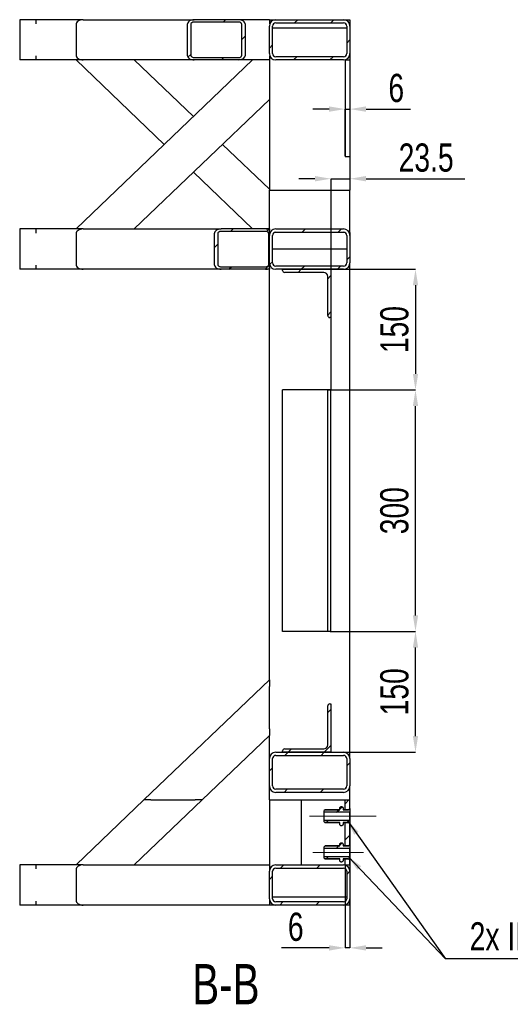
# Model space of a CAD drawing. Header units: millimetres. Extents: x 0 to 841, y 0 to 594.
# Tile 10 of 19: x 425 to 486, y 198 to 321. Entities that reach past the tile are written whole.
import ezdxf

# ---------------------------------------------------------------- set-up
doc = ezdxf.new("R2010")
doc.units = ezdxf.units.MM
doc.header["$PDSIZE"] = -1
doc.linetypes.add('CENTERX2', pattern=[20.32, 12.7, -2.54, 2.54, -2.54])
for name, color, linetype in [('COTES', 1, 'Continuous'), ('NOTES', 6, 'Continuous'), ('TRAIT-FINS', 9, 'Continuous'), ('TRAIT-MIXTES', 3, 'CENTERX2')]:
    doc.layers.add(name, color=color, linetype=linetype)
doc.layers.add('TRAIT-FORT', color=4, linetype='Continuous', lineweight=25)
doc.styles.add('SLDTEXTSTYLE0', font='TXT', dxfattribs={"width": 0.75})
doc.dimstyles.new('SLDDIMSTYLE7', dxfattribs={"dimtxt": 0.18, "dimasz": 2, "dimexe": 0, "dimexo": 0.0625, "dimgap": 0, "dimtad": 0, "dimtih": 1, "dimtoh": 1, "dimdec": 0, "dimrnd": 1e-09, "dimzin": 0, "dimdsep": 46, "dimtxsty": 'Standard', "dimsah": 1, "dimcen": 0.09, "dimadec": 0, "dimazin": 0, "dimtfac": 2, "dimtdec": 0, "dimtofl": 0, "dimtmove": 0, "dimatfit": 3, "dimfxl": 1, "dimfrac": 2, "dimtolj": 1, "dimtzin": 0, "dimarcsym": 0})
doc.dimstyles.new('SLDDIMSTYLE8', dxfattribs={"dimtxt": 3.5, "dimasz": 2, "dimexe": 0, "dimexo": 0.0625, "dimgap": 0.875, "dimtad": 1, "dimlfac": 10, "dimrnd": 1e-09, "dimzin": 12, "dimdsep": 46, "dimtxsty": 'SLDTEXTSTYLE0', "dimsah": 1, "dimcen": 0.09, "dimadec": 0, "dimazin": 3, "dimtfac": 1, "dimtmove": 0, "dimatfit": 0, "dimfxl": 1, "dimfrac": 2, "dimtolj": 1, "dimtzin": 12, "dimarcsym": 0})
doc.dimstyles.new('SLDDIMSTYLE9', dxfattribs={"dimtxt": 3.5, "dimasz": 2, "dimexe": 0, "dimexo": 0.0625, "dimgap": 0.875, "dimtad": 1, "dimlfac": 10, "dimrnd": 1e-09, "dimzin": 12, "dimdsep": 46, "dimtxsty": 'SLDTEXTSTYLE0', "dimsah": 1, "dimcen": 0.09, "dimadec": 0, "dimazin": 3, "dimtfac": 1, "dimtofl": 0, "dimtmove": 0, "dimatfit": 3, "dimfxl": 1, "dimfrac": 2, "dimtolj": 1, "dimtzin": 12, "dimarcsym": 0})

# ---------------------------------------------------------------- blocks, each defined once
blk = doc.blocks.new('_D_99')
at = {"layer": 'COTES', "color": 0, "lineweight": -2, "transparency": 16777216}
for p, q in [((463.8, 274.57), (474.38, 274.57)), ((474.38, 246.57), (474.38, 272.57)), ((463.8, 244.57), (474.38, 244.57))]:
    blk.add_line(p, q, dxfattribs=at)
at = {"layer": 'COTES', "color": 0, "transparency": 16777216}
for points in [[(474.05, 272.57), (474.71, 272.57), (474.38, 274.57)], [(474.05, 246.57), (474.71, 246.57), (474.38, 244.57)]]:
    blk.add_solid(points, dxfattribs=at)
at = {"layer": 'Defpoints', "color": 0, "transparency": 16777216}
for p in [(463.74, 274.57), (474.38, 274.57), (463.74, 244.57)]:
    blk.add_point(p, dxfattribs=at)
at = {"layer": 'COTES', "color": 0, "transparency": 16777216, "insert": (470, 259.57), "char_height": 3.5, "attachment_point": 2, "rotation": 90, "style": 'SLDTEXTSTYLE0'}
blk.add_mtext('\\A1;300', dxfattribs=at)
blk = doc.blocks.new('_D_100')
at = {"layer": 'COTES', "color": 0, "lineweight": -2, "transparency": 16777216}
for p, q in [((463.95, 289.57), (474.38, 289.57)), ((474.38, 287.57), (474.38, 276.57)), ((463.55, 274.57), (474.38, 274.57))]:
    blk.add_line(p, q, dxfattribs=at)
at = {"layer": 'COTES', "color": 0, "transparency": 16777216}
for points in [[(474.05, 287.57), (474.71, 287.57), (474.38, 289.57)], [(474.05, 276.57), (474.71, 276.57), (474.38, 274.57)]]:
    blk.add_solid(points, dxfattribs=at)
at = {"layer": 'Defpoints', "color": 0, "transparency": 16777216}
for p in [(463.89, 289.57), (463.49, 274.57), (474.38, 274.57)]:
    blk.add_point(p, dxfattribs=at)
at = {"layer": 'COTES', "color": 0, "transparency": 16777216, "insert": (470, 282.07), "char_height": 3.5, "attachment_point": 2, "rotation": 90, "style": 'SLDTEXTSTYLE0'}
blk.add_mtext('\\A1;150', dxfattribs=at)
blk = doc.blocks.new('_D_101')
at = {"layer": 'COTES', "color": 0, "lineweight": -2, "transparency": 16777216}
for p, q in [((463.8, 244.57), (474.38, 244.57)), ((474.38, 231.57), (474.38, 242.57)), ((465.5, 229.57), (474.38, 229.57))]:
    blk.add_line(p, q, dxfattribs=at)
at = {"layer": 'COTES', "color": 0, "transparency": 16777216}
for points in [[(474.05, 242.57), (474.71, 242.57), (474.38, 244.57)], [(474.05, 231.57), (474.71, 231.57), (474.38, 229.57)]]:
    blk.add_solid(points, dxfattribs=at)
at = {"layer": 'Defpoints', "color": 0, "transparency": 16777216}
for p in [(463.74, 244.57), (474.38, 244.57), (465.44, 229.57)]:
    blk.add_point(p, dxfattribs=at)
at = {"layer": 'COTES', "color": 0, "transparency": 16777216, "insert": (470, 237.07), "char_height": 3.5, "attachment_point": 2, "rotation": 90, "style": 'SLDTEXTSTYLE0'}
blk.add_mtext('\\A1;150', dxfattribs=at)
blk = doc.blocks.new('_D_102')
at = {"layer": 'COTES', "color": 0, "lineweight": -2, "transparency": 16777216}
for p, q in [((466.24, 320.51), (466.24, 300.81)), ((461.89, 300.81), (459.89, 300.81)), ((463.89, 274.63), (463.89, 300.81)), ((463.89, 300.81), (466.24, 300.81)), ((468.24, 300.81), (480.51, 300.81))]:
    blk.add_line(p, q, dxfattribs=at)
at = {"layer": 'COTES', "color": 0, "transparency": 16777216}
for points in [[(461.89, 301.15), (461.89, 300.48), (463.89, 300.81)], [(468.24, 301.15), (468.24, 300.48), (466.24, 300.81)]]:
    blk.add_solid(points, dxfattribs=at)
at = {"layer": 'Defpoints', "color": 0, "transparency": 16777216}
for p in [(466.24, 320.57), (463.89, 300.81), (463.89, 274.57)]:
    blk.add_point(p, dxfattribs=at)
at = {"layer": 'COTES', "color": 0, "transparency": 16777216, "insert": (475.7, 305.19), "char_height": 3.5, "attachment_point": 2, "style": 'SLDTEXTSTYLE0'}
blk.add_mtext('\\A1;23.5', dxfattribs=at)
blk = doc.blocks.new('_D_103')
at = {"layer": 'COTES', "color": 0, "lineweight": -2, "transparency": 16777216}
for p, q in [((466.24, 222.35), (466.24, 205.26)), ((465.64, 215.51), (465.64, 205.26)), ((463.64, 205.26), (457.76, 205.26)), ((466.24, 205.26), (465.64, 205.26)), ((468.24, 205.26), (470.24, 205.26))]:
    blk.add_line(p, q, dxfattribs=at)
at = {"layer": 'COTES', "color": 0, "transparency": 16777216}
for points in [[(463.64, 205.59), (463.64, 204.92), (465.64, 205.26)], [(468.24, 205.59), (468.24, 204.92), (466.24, 205.26)]]:
    blk.add_solid(points, dxfattribs=at)
at = {"layer": 'Defpoints', "color": 0, "transparency": 16777216}
for p in [(466.24, 222.42), (465.64, 215.57), (466.24, 205.26)]:
    blk.add_point(p, dxfattribs=at)
at = {"layer": 'COTES', "color": 0, "transparency": 16777216, "insert": (459.51, 209.63), "char_height": 3.5, "attachment_point": 2, "style": 'SLDTEXTSTYLE0'}
blk.add_mtext('\\A1;6', dxfattribs=at)
blk = doc.blocks.new('_D_104')
at = {"layer": 'COTES', "color": 0, "lineweight": -2, "transparency": 16777216}
for p, q in [((466.24, 316.31), (466.24, 309.46)), ((463.64, 309.46), (461.64, 309.46)), ((465.64, 303.63), (465.64, 309.46)), ((465.64, 309.46), (466.24, 309.46)), ((468.24, 309.46), (473.74, 309.46))]:
    blk.add_line(p, q, dxfattribs=at)
at = {"layer": 'COTES', "color": 0, "transparency": 16777216}
for points in [[(463.64, 309.8), (463.64, 309.13), (465.64, 309.46)], [(468.24, 309.8), (468.24, 309.13), (466.24, 309.46)]]:
    blk.add_solid(points, dxfattribs=at)
at = {"layer": 'Defpoints', "color": 0, "transparency": 16777216}
for p in [(466.24, 316.37), (466.24, 309.46), (465.64, 303.57)]:
    blk.add_point(p, dxfattribs=at)
at = {"layer": 'COTES', "color": 0, "transparency": 16777216, "insert": (471.99, 313.84), "char_height": 3.5, "attachment_point": 2, "style": 'SLDTEXTSTYLE0'}
blk.add_mtext('\\A1;6', dxfattribs=at)
blk = doc.blocks.new('SW_NOTE_70')
at = {"layer": 'NOTES', "color": 0}
blk.add_line((34.23, 0), (0, 0), dxfattribs=at)
blk.add_line((34.23, 0), (0, 0), dxfattribs=at)
at = {"layer": 'NOTES', "color": 0, "insert": (16.85, 4.54), "char_height": 3.5, "attachment_point": 2, "style": 'SLDTEXTSTYLE0'}
blk.add_mtext('2x INSERTS M12', dxfattribs=at)

msp = doc.modelspace()

# ---------------------------------------------------------------- hatches: boundary and pattern name
at = {"layer": 'TRAIT-FINS'}
h = msp.add_hatch(dxfattribs=at)
h.set_pattern_fill('ANSI31', color=256, angle=3e-322, style=0)
edge = h.paths.add_edge_path(flags=0)
edge.add_line((446.9028, 315.568), (452.3949, 315.568))
edge.add_ellipse((452.3949, 316.168), major_axis=(-0.8672, 0), ratio=0.69190536, start_angle=90, end_angle=180)
edge.add_line((453.2621, 316.168), (453.2621, 319.968))
edge.add_ellipse((452.3949, 319.968), major_axis=(0.8672, 0), ratio=0.69190536, start_angle=360, end_angle=450)
edge.add_line((452.3949, 320.568), (446.9028, 320.568))
edge.add_ellipse((446.9028, 319.968), major_axis=(-0.8672, 0), ratio=0.69190536, start_angle=270, end_angle=360)
edge.add_line((446.0356, 319.968), (446.0356, 316.168))
edge.add_ellipse((446.9028, 316.168), major_axis=(0.8672, 0), ratio=0.69190536, start_angle=180, end_angle=270)
edge = h.paths.add_edge_path(flags=0)
edge.add_ellipse((446.9028, 319.968), major_axis=(-0.4336, 0), ratio=0.69190536, start_angle=270, end_angle=360, ccw=False)
edge.add_line((446.9028, 320.268), (452.3949, 320.268))
edge.add_ellipse((452.3949, 319.968), major_axis=(-0.4336, 0), ratio=0.69190536, start_angle=180, end_angle=270, ccw=False)
edge.add_line((452.8285, 319.968), (452.8285, 316.168))
edge.add_ellipse((452.3949, 316.168), major_axis=(-0.4336, 0), ratio=0.69190536, start_angle=90, end_angle=180, ccw=False)
edge.add_line((452.3949, 315.868), (446.9028, 315.868))
edge.add_ellipse((446.9028, 316.168), major_axis=(-0.4336, 0), ratio=0.69190536, start_angle=0, end_angle=90, ccw=False)
edge.add_line((446.4692, 316.168), (446.4692, 319.968))
h = msp.add_hatch(dxfattribs=at)
h.set_pattern_fill('ANSI31', color=256, angle=3e-322, style=0)
edge = h.paths.add_edge_path(flags=0)
edge.add_arc((457.0352, 319.768), 0.8, 90, 180)
edge.add_line((456.2352, 319.768), (456.2352, 316.368))
edge.add_arc((457.0352, 316.368), 0.8, 180, 270)
edge.add_line((457.0352, 315.568), (465.4352, 315.568))
edge.add_arc((465.4352, 316.368), 0.8, 270, 360)
edge.add_line((466.2352, 316.368), (466.2352, 319.768))
edge.add_arc((465.4352, 319.768), 0.8, 360, 450)
edge.add_line((465.4352, 320.568), (457.0352, 320.568))
edge = h.paths.add_edge_path(flags=0)
edge.add_line((456.6352, 316.368), (456.6352, 319.768))
edge.add_arc((457.0352, 319.768), 0.4, 90, 180, ccw=False)
edge.add_line((457.0352, 320.168), (465.4352, 320.168))
edge.add_arc((465.4352, 319.768), 0.4, 0, 90, ccw=False)
edge.add_line((465.8352, 319.768), (465.8352, 316.368))
edge.add_arc((465.4352, 316.368), 0.4, 270, 360, ccw=False)
edge.add_line((465.4352, 315.968), (457.0352, 315.968))
edge.add_arc((457.0352, 316.368), 0.4, 180, 270, ccw=False)
h = msp.add_hatch(dxfattribs=at)
h.set_pattern_fill('ANSI31', color=256, angle=3e-322, style=0)
edge = h.paths.add_edge_path(flags=0)
edge.add_line((450.2532, 289.5682), (455.7453, 289.5682))
edge.add_ellipse((455.7453, 290.1682), major_axis=(-0.8672, 0), ratio=0.69190536, start_angle=90, end_angle=124.401837)
edge.add_line((456.2352, 289.6732), (456.2352, 294.4633))
edge.add_ellipse((455.7453, 293.9682), major_axis=(0.8672, 0), ratio=0.69190536, start_angle=55.598163, end_angle=90)
edge.add_line((455.7453, 294.5682), (450.2532, 294.5682))
edge.add_ellipse((450.2532, 293.9682), major_axis=(-0.8672, 0), ratio=0.69190536, start_angle=270, end_angle=360)
edge.add_line((449.386, 293.9682), (449.386, 290.1682))
edge.add_ellipse((450.2532, 290.1682), major_axis=(0.8672, 0), ratio=0.69190536, start_angle=180, end_angle=270)
edge = h.paths.add_edge_path(flags=0)
edge.add_ellipse((450.2532, 293.9682), major_axis=(-0.4336, 0), ratio=0.69190536, start_angle=270, end_angle=360, ccw=False)
edge.add_line((450.2532, 294.2682), (455.7453, 294.2682))
edge.add_ellipse((455.7453, 293.9682), major_axis=(-0.4336, 0), ratio=0.69190536, start_angle=180, end_angle=270, ccw=False)
edge.add_line((456.1788, 293.9682), (456.1788, 290.1682))
edge.add_ellipse((455.7453, 290.1682), major_axis=(-0.4336, 0), ratio=0.69190536, start_angle=90, end_angle=180, ccw=False)
edge.add_line((455.7453, 289.8682), (450.2532, 289.8682))
edge.add_ellipse((450.2532, 290.1682), major_axis=(-0.4336, 0), ratio=0.69190536, start_angle=0, end_angle=90, ccw=False)
edge.add_line((449.8196, 290.1682), (449.8196, 293.9682))
h = msp.add_hatch(dxfattribs=at)
h.set_pattern_fill('ANSI31', color=256, angle=3e-322, style=0)
edge = h.paths.add_edge_path(flags=0)
edge.add_line((457.0352, 289.568), (465.4352, 289.568))
edge.add_arc((465.4352, 290.368), 0.8, 270, 360)
edge.add_line((466.2352, 290.368), (466.2352, 293.768))
edge.add_arc((465.4352, 293.768), 0.8, 0, 90)
edge.add_line((465.4352, 294.568), (457.0352, 294.568))
edge.add_arc((457.0352, 293.768), 0.8, 90, 180)
edge.add_line((456.2352, 293.768), (456.2352, 290.368))
edge.add_arc((457.0352, 290.368), 0.8, 180, 270)
edge = h.paths.add_edge_path(flags=0)
edge.add_arc((457.0352, 290.368), 0.4, 180, 270, ccw=False)
edge.add_line((456.6352, 290.368), (456.6352, 293.768))
edge.add_arc((457.0352, 293.768), 0.4, 90, 180, ccw=False)
edge.add_line((457.0352, 294.168), (465.4352, 294.168))
edge.add_arc((465.4352, 293.768), 0.4, 0, 90, ccw=False)
edge.add_line((465.8352, 293.768), (465.8352, 290.368))
edge.add_arc((465.4352, 290.368), 0.4, 270, 360, ccw=False)
edge.add_line((465.4352, 289.968), (457.0352, 289.968))
h = msp.add_hatch(dxfattribs=at)
h.set_pattern_fill('ANSI31', color=256, angle=3e-322, style=0)
edge = h.paths.add_edge_path(flags=0)
edge.add_line((457.8852, 289.568), (457.8852, 289.418))
edge.add_arc((458.1352, 289.418), 0.25, 180, 270)
edge.add_line((458.1352, 289.168), (462.9852, 289.168))
edge.add_arc((462.9852, 288.668), 0.5, 0, 90, ccw=False)
edge.add_line((463.4852, 288.668), (463.4852, 283.818))
edge.add_arc((463.7352, 283.818), 0.25, 180, 270)
edge.add_line((463.7352, 283.568), (463.8852, 283.568))
edge.add_line((463.8852, 283.568), (463.8852, 289.568))
edge.add_line((463.8852, 289.568), (457.8852, 289.568))
h = msp.add_hatch(dxfattribs=at)
h.set_pattern_fill('ANSI32', color=256, angle=3e-322, style=0)
edge = h.paths.add_edge_path(flags=0)
edge.add_line((463.7352, 283.568), (463.8852, 283.568))
edge.add_line((463.8852, 283.568), (463.8852, 289.568))
edge.add_line((463.8852, 289.568), (457.8852, 289.568))
edge.add_line((457.8852, 289.568), (457.8852, 289.418))
edge.add_arc((458.1352, 289.418), 0.25, 180, 270)
edge.add_line((458.1352, 289.168), (462.9852, 289.168))
edge.add_arc((462.9852, 288.668), 0.5, 0, 90, ccw=False)
edge.add_line((463.4852, 288.668), (463.4852, 283.818))
edge.add_arc((463.7352, 283.818), 0.25, 180, 270)
h = msp.add_hatch(dxfattribs=at)
h.set_pattern_fill('ANSI31', color=256, angle=3e-322, style=0)
edge = h.paths.add_edge_path(flags=0)
edge.add_line((463.8852, 235.568), (463.7352, 235.568))
edge.add_arc((463.7352, 235.318), 0.25, 90, 180)
edge.add_line((463.4852, 235.318), (463.4852, 230.468))
edge.add_arc((462.9852, 230.468), 0.5, -90, 0, ccw=False)
edge.add_line((462.9852, 229.968), (458.1352, 229.968))
edge.add_arc((458.1352, 229.718), 0.25, 90, 180)
edge.add_line((457.8852, 229.718), (457.8852, 229.568))
edge.add_line((457.8852, 229.568), (463.8852, 229.568))
edge.add_line((463.8852, 229.568), (463.8852, 235.568))
h = msp.add_hatch(dxfattribs=at)
h.set_pattern_fill('ANSI32', color=256, angle=3e-322, style=0)
edge = h.paths.add_edge_path(flags=0)
edge.add_line((463.8852, 235.568), (463.7352, 235.568))
edge.add_arc((463.7352, 235.318), 0.25, 90, 180)
edge.add_line((463.4852, 235.318), (463.4852, 230.468))
edge.add_arc((462.9852, 230.468), 0.5, 270, 360, ccw=False)
edge.add_line((462.9852, 229.968), (458.1352, 229.968))
edge.add_arc((458.1352, 229.718), 0.25, 90, 180)
edge.add_line((457.8852, 229.718), (457.8852, 229.568))
edge.add_line((457.8852, 229.568), (463.8852, 229.568))
edge.add_line((463.8852, 229.568), (463.8852, 235.568))
h = msp.add_hatch(dxfattribs=at)
h.set_pattern_fill('ANSI31', color=256, angle=3e-322, style=0)
edge = h.paths.add_edge_path(flags=0)
edge.add_arc((457.0352, 225.368), 0.8, 180, 270)
edge.add_line((457.0352, 224.568), (465.4352, 224.568))
edge.add_arc((465.4352, 225.368), 0.8, 270, 360)
edge.add_line((466.2352, 225.368), (466.2352, 228.768))
edge.add_arc((465.4352, 228.768), 0.8, 0, 90)
edge.add_line((465.4352, 229.568), (457.0352, 229.568))
edge.add_arc((457.0352, 228.768), 0.8, 90, 180)
edge.add_line((456.2352, 228.768), (456.2352, 225.368))
edge = h.paths.add_edge_path(flags=0)
edge.add_line((465.4352, 224.968), (457.0352, 224.968))
edge.add_arc((457.0352, 225.368), 0.4, 180, 270, ccw=False)
edge.add_line((456.6352, 225.368), (456.6352, 228.768))
edge.add_arc((457.0352, 228.768), 0.4, 90, 180, ccw=False)
edge.add_line((457.0352, 229.168), (465.4352, 229.168))
edge.add_arc((465.4352, 228.768), 0.4, 0, 90, ccw=False)
edge.add_line((465.8352, 228.768), (465.8352, 225.368))
edge.add_arc((465.4352, 225.368), 0.4, 270, 360, ccw=False)
h = msp.add_hatch(dxfattribs=at)
h.set_pattern_fill('ANSI31', color=256, angle=3e-322, style=0)
edge = h.paths.add_edge_path(flags=0)
edge.add_line((466.2352, 222.115), (466.2352, 222.5865))
edge.add_spline(control_points=[(466.2352, 222.5865), (466.1785, 222.5297), (466.1219, 222.4729), (466.0652, 222.4161)], knot_values=[0.02048057, 0.02048057, 0.02048057, 0.02048057, 0.02288707, 0.02288707, 0.02288707, 0.02288707], weights=[1, 1, 1, 1], degree=3, periodic=0)
edge.add_line((466.0652, 222.4161), (465.3852, 222.4161))
edge.add_line((465.3852, 222.4161), (465.3852, 222.6165))
edge.add_spline(control_points=[(465.3852, 222.6165), (465.3852, 222.6309), (465.3836, 222.6454), (465.3806, 222.6594), (465.3758, 222.6813), (465.3671, 222.7027), (465.3554, 222.7217), (465.3436, 222.7408), (465.3284, 222.7581), (465.311, 222.7722), (465.2937, 222.7862), (465.2736, 222.7975), (465.2526, 222.8051), (465.2315, 222.8126), (465.2089, 222.8166), (465.1865, 222.8168), (465.1641, 222.8169), (465.1414, 222.8132), (465.1203, 222.8059), (465.0991, 222.7986), (465.0789, 222.7876), (465.0613, 222.7737), (465.0437, 222.7598), (465.0283, 222.7427), (465.0163, 222.7237), (465.0043, 222.7047), (464.9954, 222.6834), (464.9903, 222.6616), (464.9869, 222.6468), (464.9852, 222.6316), (464.9852, 222.6165)], knot_values=[0.00472995, 0.00472995, 0.00472995, 0.00472995, 0.00516481, 0.00516481, 0.00516481, 0.00584271, 0.00584271, 0.00584271, 0.00651992, 0.00651992, 0.00651992, 0.00719674, 0.00719674, 0.00719674, 0.00787357, 0.00787357, 0.00787357, 0.00855081, 0.00855081, 0.00855081, 0.00922876, 0.00922876, 0.00922876, 0.00990756, 0.00990756, 0.00990756, 0.01058705, 0.01058705, 0.01058705, 0.01104377, 0.01104377, 0.01104377, 0.01104377], weights=[1, 1, 1, 1, 1, 1, 1, 1, 1, 1, 1, 1, 1, 1, 1, 1, 1, 1, 1, 1, 1, 1, 1, 1, 1, 1, 1, 1, 1, 1, 1], degree=3, periodic=0)
edge.add_line((464.9852, 222.6165), (464.9852, 222.4161))
edge.add_line((464.9852, 222.4161), (463.1552, 222.4161))
edge.add_spline(control_points=[(463.1552, 222.4161), (463.1219, 222.3827), (463.0885, 222.3493), (463.0552, 222.3159)], knot_values=[0.01728145, 0.01728145, 0.01728145, 0.01728145, 0.01869758, 0.01869758, 0.01869758, 0.01869758], weights=[1, 1, 1, 1], degree=3, periodic=0)
edge.add_line((463.0552, 222.3159), (463.0552, 222.115))
edge.add_line((463.0552, 222.115), (466.2352, 222.115))
h = msp.add_hatch(dxfattribs=at)
h.set_pattern_fill('ANSI31', color=256, angle=3e-322, style=0)
h.paths.add_polyline_path([(465.6352, 222.4161), (466.2352, 222.4161), (466.2352, 223.6426), (465.6352, 223.6426)], flags=0)
h = msp.add_hatch(dxfattribs=at)
h.set_pattern_fill('ANSI31', color=256, angle=3e-322, style=0)
edge = h.paths.add_edge_path(flags=0)
edge.add_line((466.2352, 220.6496), (466.2352, 221.121))
edge.add_line((466.2352, 221.121), (463.0552, 221.121))
edge.add_line((463.0552, 221.121), (463.0552, 220.9202))
edge.add_spline(control_points=[(463.0552, 220.9202), (463.0885, 220.8867), (463.1219, 220.8533), (463.1552, 220.8199)], knot_values=[0.03783483, 0.03783483, 0.03783483, 0.03783483, 0.03925522, 0.03925522, 0.03925522, 0.03925522], weights=[1, 1, 1, 1], degree=3, periodic=0)
edge.add_line((463.1552, 220.8199), (464.9852, 220.8199))
edge.add_line((464.9852, 220.8199), (464.9852, 220.6195))
edge.add_spline(control_points=[(464.9852, 220.6195), (464.9852, 220.6078), (464.9862, 220.596), (464.9883, 220.5845), (464.9922, 220.5624), (465, 220.5407), (465.011, 220.5212), (465.022, 220.5017), (465.0365, 220.4838), (465.0533, 220.469), (465.0638, 220.4598), (465.0753, 220.4516), (465.0875, 220.4448), (465.107, 220.4339), (465.1287, 220.4261), (465.1507, 220.4223), (465.1727, 220.4184), (465.1957, 220.4183), (465.2178, 220.4219), (465.2399, 220.4256), (465.2616, 220.4331), (465.2813, 220.4439), (465.3009, 220.4547), (465.319, 220.469), (465.334, 220.4857), (465.349, 220.5024), (465.3613, 220.5219), (465.3699, 220.5426), (465.3785, 220.5633), (465.3836, 220.5859), (465.3849, 220.6083), (465.3851, 220.612), (465.3852, 220.6158), (465.3852, 220.6195)], knot_values=[0.01091449, 0.01091449, 0.01091449, 0.01091449, 0.01126827, 0.01126827, 0.01126827, 0.01194649, 0.01194649, 0.01194649, 0.01262475, 0.01262475, 0.01262475, 0.01304348, 0.01304348, 0.01304348, 0.01372024, 0.01372024, 0.01372024, 0.01439722, 0.01439722, 0.01439722, 0.01507477, 0.01507477, 0.01507477, 0.01575313, 0.01575313, 0.01575313, 0.0164323, 0.0164323, 0.0164323, 0.01711194, 0.01711194, 0.01711194, 0.01722428, 0.01722428, 0.01722428, 0.01722428], weights=[1, 1, 1, 1, 1, 1, 1, 1, 1, 1, 1, 1, 1, 1, 1, 1, 1, 1, 1, 1, 1, 1, 1, 1, 1, 1, 1, 1, 1, 1, 1, 1, 1, 1], degree=3, periodic=0)
edge.add_line((465.3852, 220.6195), (465.3852, 220.8199))
edge.add_line((465.3852, 220.8199), (466.0652, 220.8199))
edge.add_spline(control_points=[(466.0652, 220.8199), (466.1219, 220.7631), (466.1785, 220.7063), (466.2352, 220.6496)], knot_values=[0.04481036, 0.04481036, 0.04481036, 0.04481036, 0.04721333, 0.04721333, 0.04721333, 0.04721333], weights=[1, 1, 1, 1], degree=3, periodic=0)
h = msp.add_hatch(dxfattribs=at)
h.set_pattern_fill('ANSI31', color=256, angle=3e-322, style=0)
h.paths.add_polyline_path([(466.2352, 220.8199), (465.6352, 220.8199), (465.6352, 217.9161), (466.2352, 217.9161)], flags=0)
h = msp.add_hatch(dxfattribs=at)
h.set_pattern_fill('ANSI31', color=256, angle=3e-322, style=0)
edge = h.paths.add_edge_path(flags=0)
edge.add_line((466.2352, 217.615), (466.2352, 218.0865))
edge.add_spline(control_points=[(466.2352, 218.0865), (466.2032, 218.0544), (466.1711, 218.0222), (466.1391, 217.9901), (466.1144, 217.9655), (466.0898, 217.9408), (466.0652, 217.9161)], knot_values=[0.02333187, 0.02333187, 0.02333187, 0.02333187, 0.02469289, 0.02469289, 0.02469289, 0.02573837, 0.02573837, 0.02573837, 0.02573837], weights=[1, 1, 1, 1, 1, 1, 1], degree=3, periodic=0)
edge.add_line((466.0652, 217.9161), (465.3852, 217.9161))
edge.add_line((465.3852, 217.9161), (465.3852, 218.1165))
edge.add_spline(control_points=[(465.3852, 218.1165), (465.3852, 218.1293), (465.384, 218.1421), (465.3816, 218.1546), (465.3773, 218.1766), (465.3692, 218.1981), (465.3579, 218.2175), (465.3466, 218.2368), (465.3319, 218.2545), (465.3149, 218.269), (465.2978, 218.2835), (465.2781, 218.2953), (465.2572, 218.3033), (465.2364, 218.3114), (465.2138, 218.316), (465.1915, 218.3167), (465.1691, 218.3174), (465.1463, 218.3142), (465.125, 218.3075), (465.1036, 218.3007), (465.0831, 218.2902), (465.0652, 218.2767), (465.0473, 218.2633), (465.0314, 218.2465), (465.019, 218.2279), (465.0065, 218.2092), (464.9971, 218.1881), (464.9915, 218.1664), (464.9873, 218.1502), (464.9852, 218.1333), (464.9852, 218.1165)], knot_values=[0.00477992, 0.00477992, 0.00477992, 0.00477992, 0.00516476, 0.00516476, 0.00516476, 0.00584272, 0.00584272, 0.00584272, 0.00651996, 0.00651996, 0.00651996, 0.0071968, 0.0071968, 0.0071968, 0.00787361, 0.00787361, 0.00787361, 0.00855081, 0.00855081, 0.00855081, 0.0092287, 0.0092287, 0.0092287, 0.00990743, 0.00990743, 0.00990743, 0.01058688, 0.01058688, 0.01058688, 0.01109362, 0.01109362, 0.01109362, 0.01109362], weights=[1, 1, 1, 1, 1, 1, 1, 1, 1, 1, 1, 1, 1, 1, 1, 1, 1, 1, 1, 1, 1, 1, 1, 1, 1, 1, 1, 1, 1, 1, 1], degree=3, periodic=0)
edge.add_line((464.9852, 218.1165), (464.9852, 217.9161))
edge.add_line((464.9852, 217.9161), (463.1552, 217.9161))
edge.add_spline(control_points=[(463.1552, 217.9161), (463.1219, 217.8827), (463.0885, 217.8493), (463.0552, 217.8159)], knot_values=[0.01922743, 0.01922743, 0.01922743, 0.01922743, 0.02064356, 0.02064356, 0.02064356, 0.02064356], weights=[1, 1, 1, 1], degree=3, periodic=0)
edge.add_line((463.0552, 217.8159), (463.0552, 217.615))
edge.add_line((463.0552, 217.615), (466.2352, 217.615))
h = msp.add_hatch(dxfattribs=at)
h.set_pattern_fill('ANSI31', color=256, angle=3e-322, style=0)
edge = h.paths.add_edge_path(flags=0)
edge.add_line((466.2352, 216.1496), (466.2352, 216.621))
edge.add_line((466.2352, 216.621), (463.0552, 216.621))
edge.add_line((463.0552, 216.621), (463.0552, 216.4202))
edge.add_spline(control_points=[(463.0552, 216.4202), (463.0885, 216.3867), (463.1219, 216.3533), (463.1552, 216.3199)], knot_values=[0.03977279, 0.03977279, 0.03977279, 0.03977279, 0.04119211, 0.04119211, 0.04119211, 0.04119211], weights=[1, 1, 1, 1], degree=3, periodic=0)
edge.add_line((463.1552, 216.3199), (464.9852, 216.3199))
edge.add_line((464.9852, 216.3199), (464.9852, 216.1195))
edge.add_spline(control_points=[(464.9852, 216.1195), (464.9852, 216.1189), (464.9852, 216.1182), (464.9852, 216.1175), (464.9854, 216.1035), (464.987, 216.0894), (464.99, 216.0757), (464.9949, 216.0539), (465.0037, 216.0325), (465.0155, 216.0135), (465.0273, 215.9945), (465.0426, 215.9773), (465.0601, 215.9633), (465.0775, 215.9493), (465.0976, 215.9381), (465.1187, 215.9307), (465.1398, 215.9232), (465.1624, 215.9193), (465.1848, 215.9193), (465.2072, 215.9192), (465.2299, 215.923), (465.251, 215.9304), (465.2721, 215.9378), (465.2923, 215.9489), (465.3098, 215.9629), (465.3273, 215.9769), (465.3427, 215.9941), (465.3546, 216.0131), (465.3665, 216.0321), (465.3753, 216.0534), (465.3803, 216.0753), (465.3835, 216.0898), (465.3852, 216.1047), (465.3852, 216.1195)], knot_values=[0.01260407, 0.01260407, 0.01260407, 0.01260407, 0.01262414, 0.01262414, 0.01262414, 0.0130448, 0.0130448, 0.0130448, 0.01372264, 0.01372264, 0.01372264, 0.01439979, 0.01439979, 0.01439979, 0.01507656, 0.01507656, 0.01507656, 0.01575335, 0.01575335, 0.01575335, 0.01643055, 0.01643055, 0.01643055, 0.01710846, 0.01710846, 0.01710846, 0.01778722, 0.01778722, 0.01778722, 0.01846667, 0.01846667, 0.01846667, 0.01891434, 0.01891434, 0.01891434, 0.01891434], weights=[1, 1, 1, 1, 1, 1, 1, 1, 1, 1, 1, 1, 1, 1, 1, 1, 1, 1, 1, 1, 1, 1, 1, 1, 1, 1, 1, 1, 1, 1, 1, 1, 1, 1], degree=3, periodic=0)
edge.add_line((465.3852, 216.1195), (465.3852, 216.3199))
edge.add_line((465.3852, 216.3199), (466.0652, 216.3199))
edge.add_spline(control_points=[(466.0652, 216.3199), (466.1219, 216.2631), (466.1785, 216.2063), (466.2352, 216.1496)], knot_values=[0.04758848, 0.04758848, 0.04758848, 0.04758848, 0.04997527, 0.04997527, 0.04997527, 0.04997527], weights=[1, 1, 1, 1], degree=3, periodic=0)
h = msp.add_hatch(dxfattribs=at)
h.set_pattern_fill('ANSI31', color=256, angle=3e-322, style=0)
edge = h.paths.add_edge_path(flags=0)
edge.add_arc((457.0352, 211.368), 0.8, 180, 270)
edge.add_line((457.0352, 210.568), (465.4352, 210.568))
edge.add_arc((465.4352, 211.368), 0.8, 270, 360)
edge.add_line((466.2352, 211.368), (466.2352, 214.768))
edge.add_arc((465.4352, 214.768), 0.8, 0, 90)
edge.add_line((465.4352, 215.568), (457.0352, 215.568))
edge.add_arc((457.0352, 214.768), 0.8, 90, 180)
edge.add_line((456.2352, 214.768), (456.2352, 211.368))
edge = h.paths.add_edge_path(flags=0)
edge.add_line((465.4352, 210.968), (457.0352, 210.968))
edge.add_arc((457.0352, 211.368), 0.4, 180, 270, ccw=False)
edge.add_line((456.6352, 211.368), (456.6352, 214.768))
edge.add_arc((457.0352, 214.768), 0.4, 90, 180, ccw=False)
edge.add_line((457.0352, 215.168), (465.4352, 215.168))
edge.add_arc((465.4352, 214.768), 0.4, 0, 90, ccw=False)
edge.add_line((465.8352, 214.768), (465.8352, 211.368))
edge.add_arc((465.4352, 211.368), 0.4, 270, 360, ccw=False)
h = msp.add_hatch(dxfattribs=at)
h.set_pattern_fill('ANSI31', color=256, angle=3e-322, style=0)
h.paths.add_polyline_path([(465.6352, 216.3199), (465.6352, 215.568), (466.2352, 215.568), (466.2352, 216.3199)], flags=0)

# ---------------------------------------------------------------- linework, layer by layer
at = {"layer": 'TRAIT-FORT', "lineweight": 25}
for p, q in [((427.2352, 320.5681), (425.2352, 320.5681)), ((425.2352, 320.5681), (425.2352, 315.5681)), ((427.2352, 320.5681), (427.2352, 320.068)), ((433.1024, 320.568), (427.2352, 320.568)), ((433.1024, 320.568), (446.9028, 320.568)), ((452.3949, 320.568), (446.9028, 320.568)), ((456.2352, 320.568), (452.3949, 320.568)), ((456.2352, 320.568), (456.2352, 320.068)), ((456.2352, 320.568), (457.0352, 320.568)), ((457.0352, 320.568), (465.4352, 320.568)), ((465.4352, 320.568), (466.2352, 320.568)), ((466.2352, 320.568), (466.2352, 319.768)), ((432.2352, 319.968), (432.2352, 316.168)), ((446.0356, 319.968), (446.0356, 316.168)), ((446.4692, 319.968), (446.4692, 316.168)), ((452.3949, 320.268), (446.9028, 320.268)), ((452.8285, 316.168), (452.8285, 319.968)), ((453.2621, 316.168), (453.2621, 319.968)), ((456.2352, 316.368), (456.2352, 319.768)), ((456.6352, 316.368), (456.6352, 319.768)), ((456.6352, 319.568), (457.0352, 319.568)), ((457.0352, 320.168), (465.4352, 320.168)), ((457.0352, 319.568), (465.4352, 319.568)), ((465.4352, 319.568), (465.8352, 319.568)), ((465.8352, 319.768), (465.8352, 316.368)), ((466.2352, 319.768), (466.2352, 316.368)), ((427.2352, 316.0682), (427.2352, 315.5681)), ((446.9028, 315.868), (452.3949, 315.868)), ((456.2352, 316.0682), (456.2352, 315.5682)), ((465.4352, 315.968), (457.0352, 315.968)), ((466.2352, 316.368), (466.2352, 315.568)), ((427.2352, 315.5681), (425.2352, 315.5681)), ((433.08, 315.5682), (427.2352, 315.5682)), ((443.1918, 305.0681), (432.2352, 315.5682)), ((432.2352, 294.568), (454.1485, 315.5682)), ((446.9028, 315.568), (433.1024, 315.568)), ((439.4618, 315.568), (446.805, 308.5308)), ((452.3949, 315.568), (446.9028, 315.568)), ((456.2352, 315.5682), (452.4173, 315.5682)), ((456.2352, 315.5682), (456.2352, 299.382)), ((465.4352, 315.568), (457.0352, 315.568)), ((465.6352, 315.568), (466.2352, 315.568)), ((465.6352, 315.568), (465.6352, 303.568)), ((466.2352, 315.568), (466.2352, 303.568)), ((456.2352, 310.6427), (439.4618, 294.5682)), ((450.4183, 305.0681), (456.2352, 299.4935)), ((465.6352, 303.568), (466.2352, 303.568)), ((466.2352, 303.568), (466.2352, 299.382)), ((454.1482, 294.5682), (446.805, 301.6055)), ((456.2352, 299.382), (457.0352, 299.382)), ((456.2352, 294.568), (456.2352, 299.382)), ((457.0352, 299.382), (465.4352, 299.382)), ((465.4352, 299.382), (466.2352, 299.382)), ((466.2352, 294.118), (466.2352, 299.382)), ((427.2352, 294.5681), (425.2352, 294.5681)), ((425.2352, 294.5681), (425.2352, 289.5681)), ((427.2352, 294.5681), (427.2352, 294.068)), ((432.2473, 294.568), (427.2352, 294.568)), ((432.2352, 293.9682), (432.2352, 290.1682)), ((433.1024, 294.568), (432.2473, 294.568)), ((433.1024, 294.5682), (450.2532, 294.5682)), ((449.386, 293.9682), (449.386, 290.1682)), ((449.8196, 293.9682), (449.8196, 290.1682)), ((455.7453, 294.5682), (450.2532, 294.5682)), ((455.7453, 294.2682), (450.2532, 294.2682)), ((456.2352, 294.568), (455.7676, 294.568)), ((456.1788, 290.1682), (456.1788, 293.9682)), ((456.2352, 294.568), (456.2352, 294.4633)), ((456.2352, 289.6732), (456.2352, 294.4633)), ((456.3158, 294.118), (456.2352, 294.118)), ((456.2352, 290.368), (456.2352, 293.768)), ((456.6352, 290.368), (456.6352, 293.768)), ((465.6289, 294.118), (456.8416, 294.118)), ((457.0352, 294.568), (465.4352, 294.568)), ((457.0352, 294.168), (465.4352, 294.168)), ((465.8352, 293.768), (465.8352, 290.368)), ((466.2352, 294.118), (466.1546, 294.118)), ((466.2352, 294.118), (466.2352, 293.768)), ((466.2352, 293.768), (466.2352, 290.368)), ((456.6352, 292.118), (465.8352, 292.118)), ((427.2352, 290.0682), (427.2352, 289.5681)), ((465.4352, 289.968), (457.0352, 289.968)), ((466.2352, 228.768), (466.2352, 290.368)), ((427.2352, 289.5681), (425.2352, 289.5681)), ((433.1024, 289.5682), (427.2352, 289.5682)), ((450.2532, 289.5682), (433.1024, 289.5682)), ((450.2532, 289.8682), (455.7453, 289.8682)), ((455.7453, 289.5682), (450.2532, 289.5682)), ((456.2352, 289.5682), (455.7453, 289.5682)), ((456.2352, 289.6732), (456.2352, 289.5682)), ((456.2352, 238.5678), (456.2352, 289.5682)), ((465.4352, 289.568), (457.0352, 289.568)), ((457.8852, 289.418), (457.8852, 289.568)), ((457.8852, 289.568), (463.8852, 289.568)), ((462.9852, 289.168), (458.1352, 289.168)), ((463.8852, 289.568), (463.8852, 283.568)), ((463.4852, 283.818), (463.4852, 288.668)), ((463.8852, 283.568), (463.7352, 283.568)), ((457.8852, 244.568), (457.8852, 274.568)), ((458.1352, 274.568), (457.8852, 274.568)), ((462.9852, 274.568), (458.1352, 274.568)), ((463.4852, 274.568), (462.9852, 274.568)), ((463.4852, 244.568), (463.4852, 274.568)), ((463.7352, 274.568), (463.4852, 274.568)), ((463.8852, 274.568), (463.7352, 274.568)), ((463.8852, 244.568), (463.8852, 274.568)), ((458.1352, 244.568), (457.8852, 244.568)), ((462.9852, 244.568), (458.1352, 244.568)), ((463.4852, 244.568), (462.9852, 244.568)), ((463.7352, 244.568), (463.4852, 244.568)), ((463.8852, 244.568), (463.7352, 244.568)), ((440.6611, 223.6426), (456.2352, 238.5678)), ((456.2352, 238.5678), (456.2352, 237.7368)), ((456.2352, 232.4735), (456.2352, 237.7368)), ((463.4852, 230.468), (463.4852, 235.318)), ((463.7352, 235.568), (463.8852, 235.568)), ((463.8852, 235.568), (463.8852, 229.568)), ((456.2352, 232.4735), (456.2352, 231.6425)), ((456.2352, 231.6425), (447.8875, 223.6426)), ((456.2352, 228.768), (456.2352, 231.6425)), ((458.1352, 229.968), (462.9852, 229.968)), ((456.2352, 225.368), (456.2352, 228.768)), ((456.6352, 225.368), (456.6352, 228.768)), ((457.0352, 229.568), (465.4352, 229.568)), ((457.0352, 229.168), (465.4352, 229.168)), ((457.8852, 229.568), (457.8852, 229.718)), ((463.8852, 229.568), (457.8852, 229.568)), ((465.8352, 228.768), (465.8352, 225.368)), ((466.2352, 228.768), (466.2352, 225.368)), ((456.2352, 223.6426), (456.2352, 225.368)), ((466.2352, 223.6426), (466.2352, 225.368)), ((465.4352, 224.968), (457.0352, 224.968)), ((465.4352, 224.568), (457.0352, 224.568)), ((432.2352, 215.5678), (440.6611, 223.6426)), ((447.8875, 223.6426), (439.4618, 215.568)), ((441.5283, 223.6426), (440.6611, 223.6426)), ((441.5283, 223.6426), (447.0204, 223.6426)), ((447.8875, 223.6426), (447.0204, 223.6426)), ((456.2352, 223.6426), (457.0352, 223.6426)), ((456.2352, 223.6426), (456.2352, 215.568)), ((457.0352, 223.6426), (465.4352, 223.6426)), ((460.2352, 215.568), (460.2352, 223.6426)), ((465.4352, 223.6426), (466.2352, 223.6426)), ((465.6352, 222.4161), (465.6352, 223.6426)), ((466.2352, 222.4161), (466.2352, 223.6426)), ((463.1552, 222.418), (463.0552, 222.318)), ((463.1552, 222.4161), (463.0552, 222.3159)), ((463.0552, 222.3159), (463.0552, 222.318)), ((463.0552, 222.115), (463.0552, 222.3159)), ((466.2352, 222.115), (463.0552, 222.115)), ((463.0552, 221.121), (463.0552, 222.115)), ((464.9852, 222.418), (463.1552, 222.418)), ((463.1552, 222.418), (463.1552, 222.4161)), ((463.1552, 222.4161), (464.9852, 222.4161)), ((464.9852, 222.618), (464.9852, 222.6165)), ((464.9852, 222.4161), (464.9852, 222.6165)), ((465.3852, 222.618), (465.3852, 222.6165)), ((465.3852, 222.6165), (465.3852, 222.4161)), ((465.6352, 222.418), (465.3852, 222.418)), ((465.3852, 222.4161), (466.0652, 222.4161)), ((466.2352, 222.4161), (465.6352, 222.4161)), ((466.0652, 222.4161), (466.2352, 222.5865)), ((466.2352, 222.5865), (466.2352, 222.115)), ((466.2352, 221.121), (466.2352, 222.115)), ((463.0552, 221.121), (466.2352, 221.121)), ((463.0552, 220.9202), (463.0552, 221.121)), ((463.0552, 220.918), (463.0552, 220.9202)), ((463.0552, 220.9202), (463.1552, 220.8199)), ((463.0552, 220.918), (463.1552, 220.818)), ((464.9852, 220.8199), (463.1552, 220.8199)), ((463.1552, 220.8199), (463.1552, 220.818)), ((463.1552, 220.818), (464.9852, 220.818)), ((464.9852, 220.6195), (464.9852, 220.8199)), ((464.9852, 220.6195), (464.9852, 220.618)), ((466.0652, 220.8199), (465.3852, 220.8199)), ((465.3852, 220.8199), (465.3852, 220.6195)), ((465.3852, 220.818), (465.6352, 220.818)), ((465.3852, 220.6195), (465.3852, 220.618)), ((465.6352, 220.8199), (466.2352, 220.8199)), ((465.6352, 217.9161), (465.6352, 220.8199)), ((466.2352, 220.6496), (466.0652, 220.8199)), ((466.2352, 221.121), (466.2352, 220.6496)), ((466.2352, 217.9161), (466.2352, 220.8199)), ((463.1552, 217.918), (463.0552, 217.818)), ((463.1552, 217.9161), (463.0552, 217.8159)), ((463.0552, 217.8159), (463.0552, 217.818)), ((463.0552, 217.615), (463.0552, 217.8159)), ((464.9852, 217.918), (463.1552, 217.918)), ((463.1552, 217.918), (463.1552, 217.9161)), ((463.1552, 217.9161), (464.9852, 217.9161)), ((464.9852, 218.118), (464.9852, 218.1165)), ((464.9852, 217.9161), (464.9852, 218.1165)), ((465.3852, 218.118), (465.3852, 218.1165)), ((465.3852, 218.1165), (465.3852, 217.9161)), ((465.6352, 217.918), (465.3852, 217.918)), ((465.3852, 217.9161), (466.0652, 217.9161)), ((466.2352, 217.9161), (465.6352, 217.9161)), ((466.2352, 218.0865), (466.2352, 217.615)), ((466.2352, 217.615), (463.0552, 217.615)), ((463.0552, 216.621), (463.0552, 217.615)), ((463.0552, 216.621), (466.2352, 216.621)), ((463.0552, 216.4202), (463.0552, 216.621)), ((466.2352, 216.621), (466.2352, 217.615)), ((466.2352, 216.621), (466.2352, 216.1496)), ((427.2352, 215.5679), (425.2352, 215.5679)), ((425.2352, 215.5679), (425.2352, 210.5679)), ((427.2352, 215.5679), (427.2352, 215.0678)), ((432.2473, 215.5678), (427.2352, 215.5678)), ((433.1024, 215.5678), (432.2473, 215.5678)), ((433.1024, 215.568), (456.2352, 215.568)), ((456.2352, 215.568), (456.2352, 214.968)), ((457.0352, 215.568), (465.4352, 215.568)), ((463.0552, 216.418), (463.0552, 216.4202)), ((463.0552, 216.4202), (463.1552, 216.3199)), ((463.0552, 216.418), (463.1552, 216.318)), ((464.9852, 216.3199), (463.1552, 216.3199)), ((463.1552, 216.3199), (463.1552, 216.318)), ((463.1552, 216.318), (464.9852, 216.318)), ((464.9852, 216.1195), (464.9852, 216.3199)), ((464.9852, 216.1195), (464.9852, 216.118)), ((466.0652, 216.3199), (465.3852, 216.3199)), ((465.3852, 216.3199), (465.3852, 216.1195)), ((465.3852, 216.318), (465.6352, 216.318)), ((465.3852, 216.1195), (465.3852, 216.118)), ((465.6352, 216.3199), (466.2352, 216.3199)), ((465.6352, 215.568), (465.6352, 216.3199)), ((465.6352, 215.568), (466.2352, 215.568)), ((466.2352, 216.1496), (466.0652, 216.3199)), ((466.2352, 215.568), (466.2352, 216.3199)), ((466.2352, 215.568), (466.2352, 214.768)), ((432.2352, 214.968), (432.2352, 211.168)), ((456.2352, 211.368), (456.2352, 214.768)), ((456.6352, 211.368), (456.6352, 214.768)), ((457.0352, 215.168), (465.4352, 215.168)), ((465.8352, 214.768), (465.8352, 211.368)), ((466.2352, 214.768), (466.2352, 211.368)), ((427.2352, 210.5679), (425.2352, 210.5679)), ((427.2352, 211.068), (427.2352, 210.5679)), ((433.1024, 210.568), (427.2352, 210.568)), ((456.2352, 210.568), (433.1024, 210.568)), ((456.2352, 211.168), (456.2352, 210.568)), ((457.0352, 210.568), (456.2352, 210.568)), ((457.0352, 211.568), (456.6352, 211.568)), ((465.4352, 211.568), (457.0352, 211.568)), ((465.4352, 210.968), (457.0352, 210.968)), ((465.4352, 210.568), (457.0352, 210.568)), ((465.8352, 211.568), (465.4352, 211.568)), ((466.2352, 210.568), (465.4352, 210.568)), ((466.2352, 210.568), (466.2352, 211.368))]:
    msp.add_line(p, q, dxfattribs=at)
at = {"layer": 'TRAIT-FORT', "lineweight": 25, "flags": 128}
for points in [[(446.4692, 316.168), (446.4758, 316.1159), (446.4954, 316.0654), (446.5273, 316.018), (446.5707, 315.9752), (446.6241, 315.9382), (446.686, 315.9082), (446.7545, 315.8861), (446.8275, 315.8726), (446.9028, 315.868)], [(449.8196, 290.1682), (449.8262, 290.1161), (449.8457, 290.0656), (449.8777, 290.0182), (449.921, 289.9754), (449.9745, 289.9384), (450.0364, 289.9084), (450.1049, 289.8863), (450.1779, 289.8728), (450.2532, 289.8682)]]:
    msp.add_lwpolyline(points, dxfattribs=at)
at = {"layer": 'TRAIT-FORT', "lineweight": 25}
for centre, radius, start, end in [((457.0352, 319.768), 0.8, 90, 180), ((465.4352, 319.768), 0.8, 360, 90), ((457.0352, 319.768), 0.4, 90, 180), ((465.4352, 319.768), 0.4, 0, 90), ((457.0352, 316.368), 0.8, 180, 270), ((457.0352, 316.368), 0.4, 180, 270), ((465.4352, 316.368), 0.8, 270, 360), ((465.4352, 316.368), 0.4, 270, 0), ((457.0352, 293.768), 0.8, 90, 180), ((457.0352, 293.768), 0.4, 90, 180), ((465.4352, 293.768), 0.8, 0, 90), ((465.4352, 293.768), 0.4, 0, 90), ((457.0352, 290.368), 0.8, 180, 270), ((457.0352, 290.368), 0.4, 180, 270), ((465.4352, 290.368), 0.4, 270, 0), ((465.4352, 290.368), 0.8, 270, 0), ((458.1352, 289.418), 0.25, 180, 270), ((462.9852, 288.668), 0.5, 0, 90), ((463.7352, 283.818), 0.25, 180, 270), ((463.7352, 235.318), 0.25, 90, 180), ((458.1352, 229.718), 0.25, 90, 180), ((462.9852, 230.468), 0.5, 270, 0), ((457.0352, 228.768), 0.8, 90, 180), ((457.0352, 228.768), 0.4, 90, 180), ((465.4352, 228.768), 0.8, 0, 90), ((465.4352, 228.768), 0.4, 0, 90), ((457.0352, 225.368), 0.8, 180, 270), ((457.0352, 225.368), 0.4, 180, 270), ((465.4352, 225.368), 0.4, 270, 0), ((465.4352, 225.368), 0.8, 270, 0), ((457.0352, 214.768), 0.8, 90, 180), ((465.4352, 214.768), 0.8, 0, 90), ((457.0352, 214.768), 0.4, 90, 180), ((465.4352, 214.768), 0.4, 0, 90), ((457.0352, 211.368), 0.8, 180, 270), ((457.0352, 211.368), 0.4, 180, 270), ((465.4352, 211.368), 0.8, 270, 0), ((465.4352, 211.368), 0.4, 270, 0)]:
    msp.add_arc(centre, radius, start, end, dxfattribs=at)
for centre, major_axis, start_param, end_param in [((433.1024, 319.968), (-0.8672, 0), 4.71238898, 6.28318531), ((446.9028, 319.968), (-0.8672, 0), 4.71238898, 6.28318531), ((452.3949, 319.968), (0.8672, 0), 0, 1.57079633), ((446.9028, 319.968), (-0.4336, 0), 4.71238898, 6.28318531), ((452.3949, 319.968), (-0.4336, 0), 3.14159265, 4.71238898), ((433.1024, 316.168), (0.8672, 0), 3.14159265, 4.71238898), ((446.9028, 316.168), (0.8672, 0), 3.14159265, 4.71238898), ((452.3949, 316.168), (-0.4336, 0), 1.57079633, 3.14159265), ((452.3949, 316.168), (-0.8672, 0), 1.57079633, 3.14159265), ((433.1024, 293.9682), (-0.8672, 0), 4.71238898, 6.28318531), ((450.2532, 293.9682), (-0.8672, 0), 4.71238898, 6.28318531), ((450.2532, 293.9682), (-0.4336, 0), 4.71238898, 6.28318531), ((455.7453, 293.9682), (0.8672, 0), 0.97037101, 1.57079633), ((455.7453, 293.9682), (-0.4336, 0), 3.14159265, 4.71238898), ((433.1024, 290.1682), (0.8672, 0), 3.14159265, 4.71238898), ((450.2532, 290.1682), (0.8672, 0), 3.14159265, 4.71238898), ((455.7453, 290.1682), (-0.4336, 0), 1.57079633, 3.14159265), ((455.7453, 290.1682), (-0.8672, 0), 1.57079633, 2.17122165), ((433.1024, 214.968), (-0.8672, 0), 4.71238898, 6.28318531), ((433.1024, 211.168), (0.8672, 0), 3.14159265, 4.71238898)]:
    msp.add_ellipse(centre, major_axis=major_axis, ratio=0.69190536, start_param=start_param, end_param=end_param, dxfattribs=at)
for points, knots in [([(464.9852, 222.6165), (464.9862, 222.6316), (464.9888, 222.6693), (465.0132, 222.7258), (465.0588, 222.7767), (465.119, 222.8095), (465.1865, 222.8206), (465.2539, 222.8087), (465.3135, 222.7751), (465.3584, 222.7237), (465.3819, 222.6678), (465.3843, 222.6309), (465.3852, 222.6165)], [0, 0, 0, 0, 0.07242844, 0.18001771, 0.28749869, 0.39484699, 0.50208426, 0.60925964, 0.71643438, 0.82366978, 0.9310152, 1, 1, 1, 1]), ([(465.3852, 220.6195), (465.3851, 220.6158), (465.3847, 220.5896), (465.3733, 220.5411), (465.3369, 220.4831), (465.2831, 220.4405), (465.2184, 220.4182), (465.1501, 220.4185), (465.0937, 220.4386), (465.0454, 220.4728), (465.0078, 220.5193), (464.9876, 220.5736), (464.9858, 220.6078), (464.9852, 220.6195)], [0, 0, 0, 0, 0.01796377, 0.12557037, 0.2331033, 0.340509, 0.44778817, 0.55497827, 0.66213608, 0.72902245, 0.83641359, 0.94380076, 1, 1, 1, 1]), ([(464.9852, 218.1165), (464.9864, 218.1333), (464.9894, 218.1726), (465.016, 218.23), (465.0628, 218.2798), (465.1238, 218.3111), (465.1916, 218.3205), (465.2586, 218.3069), (465.3174, 218.2719), (465.361, 218.2194), (465.3825, 218.1644), (465.3845, 218.1293), (465.3852, 218.1165)], [0, 0, 0, 0, 0.08031294, 0.18789803, 0.29537109, 0.40271172, 0.5099442, 0.61711904, 0.72429788, 0.83154156, 0.93889804, 1, 1, 1, 1]), ([(466.0652, 217.9161), (466.0898, 217.9408), (466.1465, 217.9976), (466.2032, 218.0544), (466.2352, 218.0865)], [0, 0, 0, 0, 0.43444101, 1, 1, 1, 1]), ([(465.3852, 216.1195), (465.3842, 216.1047), (465.3818, 216.0674), (465.3577, 216.011), (465.3123, 215.9599), (465.2522, 215.9268), (465.1848, 215.9154), (465.1174, 215.9271), (465.0576, 215.9603), (465.0122, 216.0115), (464.9896, 216.067), (464.9853, 216.1042), (464.9852, 216.1189), (464.9852, 216.1195)], [0, 0, 0, 0, 0.071007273, 0.178595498, 0.286076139, 0.393424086, 0.500660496, 0.607834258, 0.715006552, 0.822238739, 0.929580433, 0.996778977, 1, 1, 1, 1])]:
    msp.add_open_spline(points, degree=3, knots=knots, dxfattribs=at)
at = {"layer": 'TRAIT-MIXTES', "lineweight": 18}
for p, q in [((461.2274, 221.618), (469.5007, 221.618)), ((467.936, 217.118), (461.6196, 217.118))]:
    msp.add_line(p, q, dxfattribs=at)

# ---------------------------------------------------------------- block references
at = {"layer": 'NOTES'}
msp.add_blockref('SW_NOTE_70', (478.107, 203.902), dxfattribs=at)

# ---------------------------------------------------------------- texts
at = {"layer": 'NOTES', "insert": (450.8352, 203.2469), "char_height": 5, "attachment_point": 2, "style": 'SLDTEXTSTYLE0'}
msp.add_mtext('B-B', dxfattribs=at)

# ---------------------------------------------------------------- dimensions: what is measured, and where the dimension line sits
at = {"layer": 'COTES'}
for base, p1, p2, picture, middle in [((463.8852, 300.8138), (466.2352, 320.568), (463.8852, 274.568), '_D_102', (475.7005, 300.8138)), ((466.2352, 309.4642), (465.6352, 303.568), (466.2352, 316.368), '_D_104', (471.9852, 309.4642)), ((466.2352, 205.257), (465.6352, 215.568), (466.2352, 222.4161), '_D_103', (459.5104, 205.257))]:
    dim = msp.add_linear_dim(base=base, p1=p1, p2=p2, dimstyle='SLDDIMSTYLE8', dxfattribs=at)
    dim.commit()
    dim.dimension.update_dxf_attribs({"geometry": picture, "text_midpoint": middle, "dimtype": 160})
for base, p1, p2, picture, middle in [((474.379, 274.568), (463.8852, 289.568), (463.4852, 274.568), '_D_100', (474.379, 282.068)), ((474.379, 274.568), (463.7352, 244.568), (463.7352, 274.568), '_D_99', (474.379, 259.568)), ((474.379, 244.568), (465.4352, 229.568), (463.7352, 244.568), '_D_101', (474.379, 237.068))]:
    dim = msp.add_linear_dim(base=base, p1=p1, p2=p2, angle=90, dimstyle='SLDDIMSTYLE9', dxfattribs=at)
    dim.commit()
    dim.dimension.update_dxf_attribs({"geometry": picture, "text_midpoint": middle, "dimtype": 160})

# ---------------------------------------------------------------- leaders
at = {"layer": 'NOTES'}
for points in [[(465.8787, 221.121), (478.107, 203.902)], [(466.0209, 216.621), (478.107, 203.902)]]:
    msp.add_leader(points, dimstyle='SLDDIMSTYLE7', dxfattribs=at)

doc.saveas('drawing.dxf')
